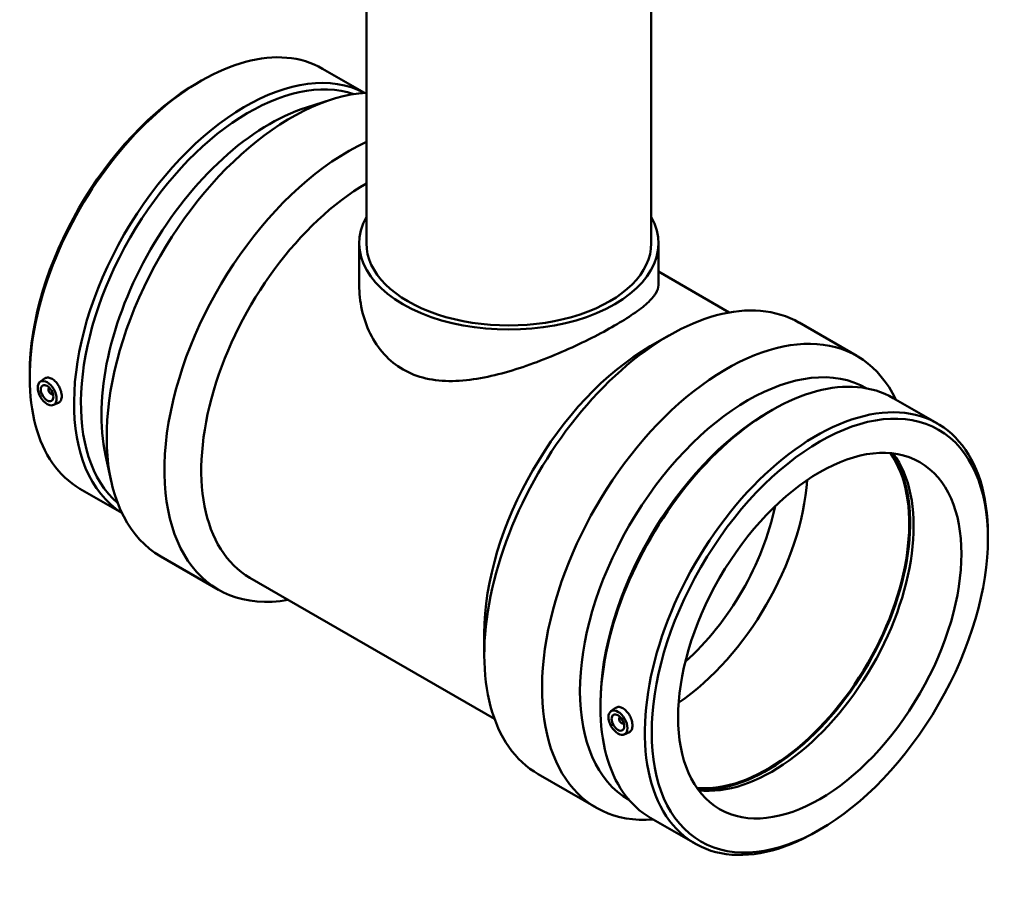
# Model space of a CAD drawing. Header units: millimetres. Extents: x -441 to 1574, y -493 to 2007.
# Tile 6 of 9: x 1021 to 1574, y 923 to 1410. Entities that reach past the tile are written whole.
import ezdxf

# ---------------------------------------------------------------- set-up
doc = ezdxf.new("R2010")
doc.units = ezdxf.units.MM
doc.layers.add('Visible (ANSI)', color=7, linetype='Continuous', lineweight=50)

msp = doc.modelspace()

# ---------------------------------------------------------------- linework, layer by layer
at = {"layer": 'Visible (ANSI)'}
for p, q in [((1215.47, 1524.41), (1215.47, 1284.77)), ((1375.47, 1524.41), (1375.47, 1284.77)), ((1190.86, 1382.87), (1214.41, 1369.28)), ((1120.81, 1375.01), (1122.74, 1376.12)), ((1181.79, 1361.07), (1195.95, 1365.57)), ((1211.47, 1284.77), (1211.47, 1261.27)), ((1379.47, 1284.77), (1379.47, 1261.27)), ((1379.47, 1268.9), (1419.29, 1245.91)), ((1458.54, 1240.17), (1490.98, 1221.44)), ((1374.93, 1226.93), (1385.29, 1232.91)), ((1026.4, 1211.48), (1026.4, 1209.26)), ((1032.22, 1206.88), (1034.77, 1208.74)), ((1037.32, 1203.49), (1037.49, 1203.59)), ((1039.32, 1200.03), (1039.49, 1200.13)), ((1039.7, 1193.92), (1042.61, 1195.2)), ((1511.42, 1197.8), (1536.32, 1183.42)), ((1441.37, 1189.94), (1443.29, 1191.05)), ((1068.96, 1165.64), (1072.14, 1151.13)), ((1054.62, 1146.89), (1078.16, 1133.29)), ((1564.53, 1118.83), (1564.53, 1121.05)), ((1099.96, 1108.87), (1132.39, 1090.14)), ((1150.07, 1096.85), (1287.44, 1017.54)), ((1281.7, 1065.45), (1281.7, 1053.48)), ((1346.95, 1026.41), (1346.95, 1024.18)), ((1352.77, 1021.81), (1355.32, 1023.67)), ((1358.04, 1018.52), (1357.87, 1018.42)), ((1360.04, 1015.05), (1359.87, 1014.96)), ((1360.26, 1008.85), (1363.16, 1010.13)), ((1312.04, 986.42), (1344.48, 967.7)), ((1375.17, 961.82), (1400.07, 947.44)), ((1470.12, 955.3), (1468.2, 954.19))]:
    msp.add_line(p, q, dxfattribs=at)
for centre, major_axis, start_param, end_param in [((1122.74, 1264.88), (68.12, 117.99), 0, 3.141593), ((1147.64, 1250.5), (68.12, 117.99), 0.020435, 3.121158), ((1149.57, 1249.39), (66.76, 115.63), 0.111034, 3.030558), ((1120.81, 1265.99), (-66.76, -115.63), 3.926991, 5.497787), ((1173.21, 1235.74), (73.25, 126.87), 0.365204, 3.141593), ((1161.07, 1242.75), (-66.76, -115.63), 3.705687, 5.719091), ((1205.64, 1217.02), (-73.25, -126.87), 3.831982, 6.734212), ((1216, 1211.04), (-65.92, -114.19), 3.932695, 6.283185), ((1295.47, 1284.77), (84, 0), 2.831748, 6.59303), ((1295.47, 1284.77), (-80, 0), 0, 3.141593), ((1385.29, 1113.29), (73.25, 126.87), 0, 3.141593), ((1417.73, 1094.57), (73.25, 126.87), 5.906802, 9.801161), ((1374.93, 1119.27), (-65.92, -114.19), 3.926991, 5.497787), ((1429.86, 1087.56), (66.76, 115.63), 0.001913, 3.139679), ((1443.29, 1079.81), (68.12, 117.99), 0, 3.141593), ((1468.2, 1065.43), (68.12, 117.99), 5.497787, 10.210176), ((1038.32, 1201.76), (1, -1.73), 2.963882, 6.460896), ((1040.44, 1202.99), (-2.5, 4.33), 1.013198, 1.166143), ((1040.44, 1202.99), (-2.5, 4.33), 1.97545, 2.128395), ((1441.37, 1080.92), (-66.76, -115.63), 3.926991, 5.497787), ((1440.8, 1081.25), (-56.25, -97.43), 0.263686, 2.877907), ((1440.8, 1081.25), (-56.62, -98.08), 0.275111, 2.866482), ((1443.29, 1079.81), (-56.25, -97.43), 0.240799, 2.900793), ((1383.85, 1114.12), (56.25, 97.43), 4.015462, 5.409316), ((1375.9, 1118.72), (50.62, 87.69), 4.19189, 5.232888), ((1358.87, 1016.69), (1, -1.73), 2.963882, 6.460896), ((1360.99, 1017.91), (2.5, -4.33), 4.15479, 4.307735), ((1360.99, 1017.91), (2.5, -4.33), 5.117043, 5.269988)]:
    msp.add_ellipse(centre, major_axis=major_axis, ratio=0.57735, start_param=start_param, end_param=end_param, dxfattribs=at)
for centre, major_axis in [((1036.19, 1200.54), (3.75, -6.5)), ((1036.19, 1200.54), (-2.5, 4.33)), ((1470.12, 1064.32), (-66.76, -115.63)), ((1470.12, 1064.32), (-56.25, -97.43)), ((1356.75, 1015.46), (3.75, -6.5)), ((1356.75, 1015.46), (2.5, -4.33))]:
    msp.add_ellipse(centre, major_axis=major_axis, ratio=0.57735, dxfattribs=at)
for points, knots in [([(1379.47, 1261.27), (1379.47, 1259.8), (1378.99, 1258.24), (1376.94, 1254.88), (1375.37, 1253.09), (1371.15, 1249.25), (1368.5, 1247.21), (1362.28, 1242.96), (1358.71, 1240.74), (1351.01, 1236.29), (1346.69, 1233.95), (1337.35, 1229.23), (1332.33, 1226.84), (1321.97, 1222.26), (1316.62, 1220.06), (1305.93, 1216.06), (1300.59, 1214.26), (1290.29, 1211.26), (1284.94, 1209.94), (1274.26, 1208.04), (1268.93, 1207.45), (1258.62, 1207.32), (1253.63, 1207.78), (1244.29, 1209.91), (1239.95, 1211.6), (1232.19, 1216.08), (1228.62, 1218.96), (1222.41, 1225.8), (1219.77, 1229.75), (1215.57, 1238.26), (1214, 1242.83), (1211.95, 1252.09), (1211.47, 1256.77), (1211.47, 1261.27)], [6.590447, 6.590447, 6.590447, 6.590447, 8.223715, 8.223715, 9.856983, 9.856983, 11.490251, 11.490251, 13.123519, 13.123519, 14.756787, 14.756787, 16.390055, 16.390055, 18.023323, 18.023323, 19.656591, 19.656591, 21.304203, 21.304203, 22.951815, 22.951815, 24.599426, 24.599426, 26.247038, 26.247038, 27.89465, 27.89465, 29.542261, 29.542261, 31.189873, 31.189873, 32.837484, 32.837484, 32.837484, 32.837484]), ([(1034.77, 1208.74), (1034.85, 1208.8), (1034.93, 1208.86), (1035.52, 1209.2), (1036.17, 1209.35), (1037.56, 1209.23), (1038.31, 1208.97), (1039.01, 1208.57)], [4.0860642, 4.0860642, 4.0860642, 4.0860642, 4.1344918, 4.1344918, 4.42991, 4.42991, 4.7253282, 4.7253282, 4.7253282, 4.7253282]), ([(1039.01, 1208.57), (1039.71, 1208.17), (1040.44, 1207.57), (1041.77, 1206.11), (1042.38, 1205.25), (1043.32, 1203.52), (1043.72, 1202.54), (1044.25, 1200.62), (1044.38, 1199.68), (1044.38, 1198.07), (1044.25, 1197.3), (1043.72, 1196.06), (1043.32, 1195.6), (1042.77, 1195.28), (1042.69, 1195.24), (1042.61, 1195.2)], [0, 0, 0, 0, 0.295418, 0.295418, 0.590836, 0.590836, 0.886084, 0.886084, 1.181332, 1.181332, 1.47658, 1.47658, 1.771828, 1.771828, 1.819501, 1.819501, 1.819501, 1.819501]), ([(1355.32, 1023.67), (1355.4, 1023.73), (1355.48, 1023.78), (1356.08, 1024.13), (1356.72, 1024.28), (1358.12, 1024.16), (1358.87, 1023.9), (1360.26, 1023.09), (1360.99, 1022.5), (1362.33, 1021.04), (1362.93, 1020.17), (1363.87, 1018.44), (1364.28, 1017.47), (1364.81, 1015.55), (1364.94, 1014.6), (1364.94, 1013), (1364.81, 1012.22), (1364.28, 1010.99), (1363.87, 1010.53), (1363.33, 1010.21), (1363.25, 1010.17), (1363.16, 1010.13)], [1.7234, 1.7234, 1.7234, 1.7234, 1.771828, 1.771828, 2.067246, 2.067246, 2.362664, 2.362664, 2.658082, 2.658082, 2.953501, 2.953501, 3.248748, 3.248748, 3.543996, 3.543996, 3.839244, 3.839244, 4.134492, 4.134492, 4.182165, 4.182165, 4.182165, 4.182165])]:
    msp.add_open_spline(points, degree=3, knots=knots, dxfattribs=at)

doc.saveas('drawing.dxf')
